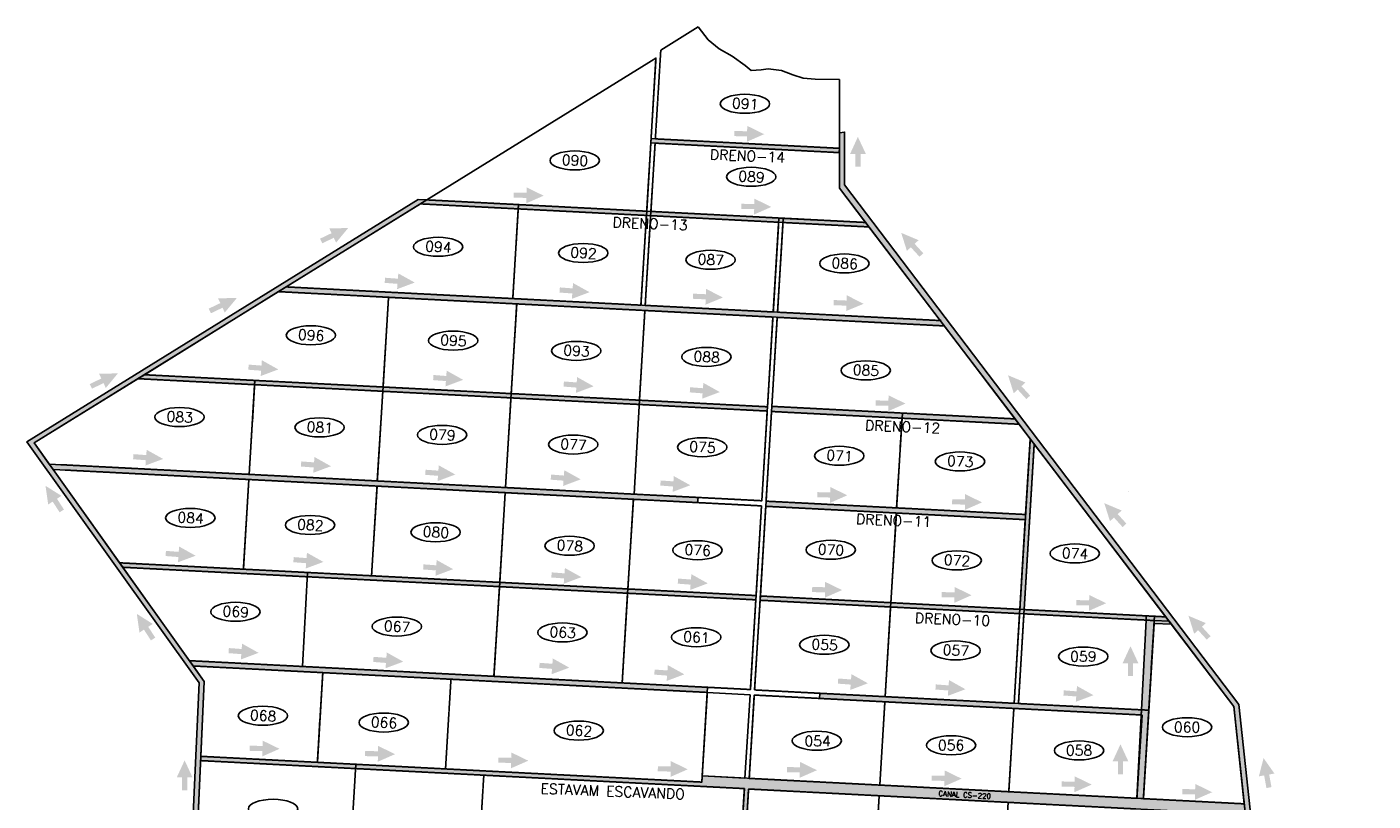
# Model space of a CAD drawing. Header units: millimetres. Extents: x 321201 to 324347, y 8942614 to 8946094.
# Tile 2 of 2: x 321201 to 324347, y 8944285 to 8946094. Entities that reach past the tile are written whole.
import ezdxf
from ezdxf.enums import TextEntityAlignment as Align

# ---------------------------------------------------------------- set-up
doc = ezdxf.new("R2010")
doc.units = ezdxf.units.MM
doc.linetypes.add('DASHED2', pattern=[0.3, 0.2, -0.1])
doc.linetypes.add('HIDDEN', pattern=[0.75, 0.5, -0.25])
for name, color, linetype in [('CORR', 7, 'DASHED2'), ('FASE1', 5, 'HIDDEN'), ('HATCH VERDE', 3, 'Continuous'), ('HATCH VERMELHA', 1, 'Continuous'), ('LOTE', 7, 'DASHED2'), ('NOVA MALHA', 1, 'Continuous'), ('PA-LOTE', 7, 'Continuous'), ('PA-NUM-LOTE-5', 3, 'Continuous')]:
    doc.layers.add(name, color=color, linetype=linetype)
doc.styles.add('140CL', font='simplex.shx')
doc.styles.add('SIMP', font='simplex', dxfattribs={"bigfont": 'simp'})

msp = doc.modelspace()

# ---------------------------------------------------------------- hatches: boundary and pattern name
at = {"layer": 'HATCH VERDE'}
for points in [[(324113.5, 8943763.9), (324033.4, 8944510.4), (323112, 8945725.1), (323112, 8945848.4), (323100, 8945846.3), (323100, 8945717.3), (324021.8, 8944505.8), (324101.4, 8943764), (324201, 8943593.4), (324201, 8943593.4), (324208.7, 8943580.1), (324335.2, 8943363.3), (324347.2, 8943363.3)], [(323142.9, 8945837.2), (323124.6, 8945797.1), (323137.1, 8945797.2), (323137.3, 8945767.2), (323149.3, 8945767.2), (323149.1, 8945797.2), (323161.6, 8945797.3)], [(321951.4, 8945624), (321907.3, 8945623.4), (321912.7, 8945612.1), (321885.7, 8945599.2), (321890.9, 8945588.4), (321917.9, 8945601.3), (321923.3, 8945590.1)], [(323244.2, 8945612.8), (323257.5, 8945570.7), (323266.7, 8945579.2), (323286.9, 8945557), (323295.8, 8945565.1), (323275.6, 8945587.2), (323284.8, 8945595.7)], [(322107.1, 8945496.7), (322068.6, 8945518.1), (322067.6, 8945505.7), (322037.7, 8945507.9), (322036.8, 8945495.9), (322066.7, 8945493.7), (322065.8, 8945481.2)], [(321806.7, 8945486.5), (321788.8, 8945475.4), (323344.9, 8945395.4), (323335.4, 8945407.9)], [(322515.6, 8945474.1), (322477.1, 8945495.5), (322476.2, 8945483), (322446.3, 8945485.3), (322445.4, 8945473.3), (322475.3, 8945471.1), (322474.4, 8945458.6)], [(322827.4, 8945461.6), (322788.3, 8945481.9), (322787.7, 8945469.4), (322757.8, 8945470.7), (322757.2, 8945458.7), (322787.2, 8945457.4), (322786.6, 8945444.9)], [(321691.2, 8945460.5), (321647.1, 8945459.9), (321652.6, 8945448.6), (321625.5, 8945435.7), (321630.7, 8945424.9), (321657.7, 8945437.8), (321663.1, 8945426.6)], [(323156.2, 8945446.9), (323117, 8945467), (323116.5, 8945454.6), (323086.5, 8945455.8), (323086, 8945443.8), (323116, 8945442.6), (323115.5, 8945430.1)], [(321788.2, 8945293.6), (321749.7, 8945315.1), (321748.8, 8945302.6), (321718.9, 8945304.9), (321718, 8945292.9), (321747.9, 8945290.7), (321747, 8945278.2)], [(322220.2, 8945269.3), (322181.7, 8945290.8), (322180.8, 8945278.3), (322150.9, 8945280.6), (322150, 8945268.6), (322179.9, 8945266.4), (322178.9, 8945253.9)], [(321413.1, 8945284.3), (321369, 8945283.7), (321374.4, 8945272.4), (321347.4, 8945259.4), (321352.5, 8945248.6), (321379.6, 8945261.6), (321385, 8945250.3)], [(322525.2, 8945254.2), (322486.7, 8945275.7), (322485.7, 8945263.2), (322455.8, 8945265.5), (322454.9, 8945253.5), (322484.8, 8945251.2), (322483.9, 8945238.8)], [(322820.2, 8945240.7), (322781.7, 8945262.2), (322780.8, 8945249.7), (322750.9, 8945251.9), (322750, 8945240), (322779.9, 8945237.7), (322779, 8945225.3)], [(323493.9, 8945280), (323507.2, 8945238), (323516.5, 8945246.5), (323536.7, 8945224.3), (323545.6, 8945232.4), (323525.3, 8945254.5), (323534.6, 8945263)], [(321518.9, 8945084.4), (321480.4, 8945105.8), (321479.5, 8945093.4), (321449.6, 8945095.6), (321448.7, 8945083.7), (321478.6, 8945081.4), (321477.6, 8945069)], [(323555.1, 8945119.1), (323545.9, 8945131.3), (323535.1, 8944954.5), (323534.4, 8944942.5), (323534.4, 8944942.5), (323521.6, 8944732.9), (323531.6, 8944732.3)], [(321278.9, 8945071), (321252.6, 8945072.4), (321261.5, 8945059.9), (322767.9, 8944982.5), (322769.2, 8944994.4)], [(321911.2, 8945067.4), (321872.7, 8945088.9), (321871.7, 8945076.4), (321841.8, 8945078.6), (321840.9, 8945066.7), (321870.8, 8945064.4), (321869.9, 8945052)], [(322201.8, 8945048), (322163.3, 8945069.4), (322162.3, 8945057), (322132.4, 8945059.2), (322131.5, 8945047.3), (322161.4, 8945045), (322160.5, 8945032.5)], [(322495.1, 8945036.7), (322456.6, 8945058.1), (322455.7, 8945045.6), (322425.8, 8945047.9), (322424.9, 8945035.9), (322454.8, 8945033.7), (322453.8, 8945021.2)], [(322751.2, 8945022.9), (322712.7, 8945044.3), (322711.8, 8945031.9), (322681.9, 8945034.1), (322681, 8945022.2), (322710.9, 8945019.9), (322709.9, 8945007.4)], [(321244, 8945021.6), (321250.2, 8944977.9), (321260.7, 8944984.7), (321277, 8944959.6), (321287.1, 8944966.1), (321270.8, 8944991.3), (321281.3, 8944998.1)], [(323718.9, 8944981), (323732.2, 8944938.9), (323741.5, 8944947.4), (323761.7, 8944925.2), (323770.6, 8944933.3), (323750.3, 8944955.5), (323759.6, 8944963.9)], [(321594.8, 8944858.2), (321556.3, 8944879.7), (321555.4, 8944867.2), (321525.5, 8944869.5), (321524.6, 8944857.5), (321554.5, 8944855.2), (321553.6, 8944842.8)], [(321893.6, 8944843.7), (321855.1, 8944865.2), (321854.2, 8944852.7), (321824.2, 8944855), (321823.3, 8944843), (321853.3, 8944840.7), (321852.3, 8944828.3)], [(322196.8, 8944826.8), (322158.3, 8944848.2), (322157.4, 8944835.8), (322127.5, 8944838), (322126.6, 8944826.1), (322156.5, 8944823.8), (322155.5, 8944811.3)], [(322496.6, 8944808.1), (322458.1, 8944829.5), (322457.1, 8944817), (322427.2, 8944819.3), (322426.3, 8944807.3), (322456.2, 8944805.1), (322455.3, 8944792.6)], [(322792.2, 8944793.6), (322753.7, 8944815), (322752.7, 8944802.6), (322722.8, 8944804.8), (322721.9, 8944792.9), (322751.8, 8944790.6), (322750.9, 8944778.1)], [(321457.4, 8944722.3), (321463.6, 8944678.6), (321474.1, 8944685.4), (321490.4, 8944660.3), (321500.5, 8944666.8), (321484.2, 8944692), (321494.6, 8944698.8)], [(323805.8, 8944497.9), (323795.2, 8944291.2), (323810.2, 8944290.4), (323835.1, 8944699.8), (323875.6, 8944697.9), (323862.4, 8944715.3), (323817.1, 8944717.7), (323816.6, 8944707.7)], [(323915.7, 8944717.8), (323929, 8944675.8), (323938.2, 8944684.2), (323958.5, 8944662), (323967.3, 8944670.1), (323947.1, 8944692.3), (323956.3, 8944700.7)], [(321742, 8944631.2), (321703.5, 8944652.7), (321702.5, 8944640.2), (321672.6, 8944642.4), (321671.7, 8944630.5), (321701.6, 8944628.2), (321700.7, 8944615.8)], [(322080.2, 8944610.6), (322041.7, 8944632.1), (322040.7, 8944619.6), (322010.8, 8944621.9), (322009.9, 8944609.9), (322039.8, 8944607.6), (322038.9, 8944595.2)], [(323780.1, 8944646.8), (323761.6, 8944606.8), (323774.1, 8944606.8), (323774.1, 8944576.8), (323786.1, 8944576.8), (323786.1, 8944606.8), (323798.6, 8944606.8)], [(321580.6, 8944612.9), (321589.5, 8944600.5), (322791, 8944538.7), (322791.6, 8944550.7)], [(322468.3, 8944596.6), (322429.8, 8944618.1), (322428.9, 8944605.6), (322399, 8944607.9), (322398.1, 8944595.9), (322428, 8944593.7), (322427, 8944581.2)], [(322737.2, 8944581), (322698.7, 8944602.4), (322697.8, 8944590), (322667.9, 8944592.2), (322667, 8944580.3), (322696.9, 8944578), (322695.9, 8944565.5)], [(323166.3, 8944560), (323127.8, 8944581.4), (323126.9, 8944569), (323097, 8944571.2), (323096.1, 8944559.2), (323126, 8944557), (323125.1, 8944544.5)], [(323394.4, 8944546.1), (323355.9, 8944567.6), (323355, 8944555.1), (323325.1, 8944557.4), (323324.2, 8944545.4), (323354.1, 8944543.2), (323353.2, 8944530.7)], [(323518.2, 8944512.7), (323518.2, 8944512.7), (323508.2, 8944513.3), (323508.2, 8944513.3), (323206.7, 8944528.8), (323054.1, 8944536.6), (323053.4, 8944524.6), (323805.2, 8944486), (323805.8, 8944497.9)], [(323693.6, 8944532.2), (323655.1, 8944553.7), (323654.2, 8944541.2), (323624.3, 8944543.5), (323623.4, 8944531.5), (323653.3, 8944529.3), (323652.3, 8944516.8)], [(323756.7, 8944417.5), (323738.2, 8944377.5), (323750.7, 8944377.5), (323750.7, 8944347.5), (323762.7, 8944347.5), (323762.7, 8944377.5), (323775.2, 8944377.5)], [(321569.2, 8944379.9), (321550.7, 8944339.9), (321563.2, 8944339.9), (321563.2, 8944309.9), (321575.2, 8944309.9), (321575.2, 8944339.9), (321587.7, 8944339.9)], [(324091.2, 8944385.2), (324080.2, 8944342.5), (324092.5, 8944344.7), (324097.9, 8944315.2), (324109.7, 8944317.4), (324104.3, 8944346.9), (324116.6, 8944349.1)]]:
    msp.add_hatch(color=256, dxfattribs=at).paths.add_polyline_path(points)
h = msp.add_hatch(color=256, dxfattribs=at)
h.paths.add_polyline_path([(323454.4, 8943631.9), (323456.4, 8943618.8), (324208.7, 8943580.1), (324201, 8943593.4)])
h.paths.add_polyline_path([(321300.3, 8943742.2), (321298.7, 8943729.8), (321628.8, 8943712.8), (322520.9, 8943666.9), (322520.9, 8943666.9), (322520.9, 8943666.9), (322679.1, 8943658.8), (322679.7, 8943671), (322528.4, 8943678.8), (322528.3, 8943678.5), (322228.7, 8943693.9), (322228.7, 8943694.3)])
h.paths.add_polyline_path([(323179.9, 8944087.6), (323174.4, 8944087.8), (323173.7, 8944075.9), (323146.8, 8943634.7), (323146.9, 8943634.7), (323146.9, 8943634.7), (323156.8, 8943634.1), (323157.6, 8943647.2), (323157.6, 8943647.2), (323170.3, 8943855.7), (323183.7, 8944075.3), (323480.5, 8944060.1), (324072.9, 8944029.6), (324071.6, 8944041.7)])
h.paths.add_polyline_path([(321471.7, 8943498.6), (321472.4, 8943510.5), (321279.8, 8943586.9), (321324, 8943921.5), (321594.7, 8944112), (321615.2, 8944564.5), (321217.3, 8945121.7), (322135.3, 8945689.9), (322115.4, 8945690.9), (321200.5, 8945124.7), (321603.1, 8944561), (321582.9, 8944117.8), (321312.7, 8943927.6), (321287.9, 8943730.8), (321267.9, 8943579.4)])
h = msp.add_hatch(color=256, dxfattribs=at)
h.paths.add_polyline_path([(321733.4, 8945268), (321475.1, 8945281.2), (321460.1, 8945272), (321732.8, 8945258)])
h.paths.add_polyline_path([(321733.4, 8945268), (321732.8, 8945258), (322032.4, 8945242.6), (322033, 8945252.6)])
h.paths.add_polyline_path([(322033, 8945252.6), (322032.4, 8945242.6), (322332, 8945227.2), (322332.6, 8945237.1)])
h.paths.add_polyline_path([(322332.6, 8945237.1), (322332, 8945227.2), (322931.2, 8945196.3), (322931.7, 8945206.3)])
h = msp.add_hatch(color=256, dxfattribs=at)
h.paths.add_polyline_path([(322904.3, 8944755.1), (322904.9, 8944765.1), (322605.3, 8944780.5), (322604.7, 8944770.6)])
h.paths.add_polyline_path([(322604.7, 8944770.6), (322605.3, 8944780.5), (322305.7, 8944795.9), (322305.1, 8944786)])
h.paths.add_polyline_path([(321856.2, 8944819.1), (321855.7, 8944809.1), (322170.3, 8944792.9), (322305.1, 8944786), (322305.7, 8944795.9)])
h.paths.add_polyline_path([(321417.3, 8944841.6), (321424.8, 8944831.2), (321855.7, 8944809.1), (321856.2, 8944819.1)])
at = {"layer": 'HATCH VERMELHA'}
for points in [[(322923.9, 8945843.5), (322884.3, 8945862.8), (322884, 8945850.3), (322854, 8945850.9), (322853.8, 8945838.9), (322883.8, 8945838.3), (322883.5, 8945825.8)], [(322408.4, 8945699.7), (322368.8, 8945719), (322368.5, 8945706.5), (322338.5, 8945707.1), (322338.3, 8945695.1), (322368.3, 8945694.5), (322368.1, 8945682)], [(322940.6, 8945673.4), (322901, 8945692.7), (322900.8, 8945680.2), (322870.8, 8945680.8), (322870.5, 8945668.8), (322900.5, 8945668.2), (322900.3, 8945655.7)], [(323254.2, 8945213.8), (323214.6, 8945233.1), (323214.4, 8945220.6), (323184.4, 8945221.2), (323184.1, 8945209.2), (323214.1, 8945208.6), (323213.9, 8945196.1)], [(323118.2, 8944999.5), (323078.6, 8945018.7), (323078.3, 8945006.2), (323048.4, 8945006.8), (323048.1, 8944994.8), (323078.1, 8944994.2), (323077.9, 8944981.7)], [(323433.2, 8944982.9), (323393.6, 8945002.2), (323393.4, 8944989.7), (323363.4, 8944990.3), (323363.1, 8944978.3), (323393.1, 8944977.7), (323392.9, 8944965.2)], [(323106, 8944777.9), (323066.4, 8944797.1), (323066.1, 8944784.6), (323036.1, 8944785.2), (323035.9, 8944773.2), (323065.9, 8944772.6), (323065.7, 8944760.2)], [(323408.7, 8944765.9), (323369.1, 8944785.1), (323368.9, 8944772.6), (323338.9, 8944773.2), (323338.6, 8944761.2), (323368.6, 8944760.6), (323368.4, 8944748.1)], [(323723.3, 8944747.2), (323683.7, 8944766.4), (323683.5, 8944753.9), (323653.5, 8944754.5), (323653.2, 8944742.5), (323683.2, 8944741.9), (323683, 8944729.4)], [(321791, 8944406.9), (321751.4, 8944426.1), (321751.2, 8944413.6), (321721.2, 8944414.2), (321720.9, 8944402.2), (321750.9, 8944401.6), (321750.7, 8944389.1)], [(322061.1, 8944394.4), (322021.5, 8944413.7), (322021.2, 8944401.2), (321991.2, 8944401.8), (321991, 8944389.8), (322021, 8944389.2), (322020.7, 8944376.7)], [(322779.1, 8944343.5), (322778.2, 8944329.1), (321607.3, 8944389.3), (321606.8, 8944379.3), (322877.5, 8944313.9), (322864.7, 8944103.9), (322874.7, 8944103.2), (322887.5, 8944312.9), (324048.9, 8944253.1), (324046.2, 8944278.3)], [(322372.5, 8944379.1), (322332.9, 8944398.3), (322332.6, 8944385.8), (322302.6, 8944386.4), (322302.4, 8944374.4), (322332.4, 8944373.9), (322332.2, 8944361.4)], [(322745.3, 8944359), (322705.6, 8944378.2), (322705.4, 8944365.7), (322675.4, 8944366.3), (322675.2, 8944354.3), (322705.2, 8944353.7), (322704.9, 8944341.3)], [(323047.3, 8944356.9), (323007.7, 8944376.2), (323007.4, 8944363.7), (322977.4, 8944364.3), (322977.2, 8944352.3), (323007.2, 8944351.7), (323007, 8944339.2)], [(323385.4, 8944337.1), (323345.7, 8944356.4), (323345.5, 8944343.9), (323315.5, 8944344.5), (323315.2, 8944332.5), (323345.2, 8944331.9), (323345, 8944319.4)], [(323689.5, 8944323.3), (323649.8, 8944342.5), (323649.6, 8944330), (323619.6, 8944330.6), (323619.4, 8944318.6), (323649.3, 8944318), (323649.1, 8944305.5)], [(323971.2, 8944305.5), (323931.5, 8944324.8), (323931.3, 8944312.3), (323901.3, 8944312.9), (323901.1, 8944300.9), (323931.1, 8944300.3), (323930.8, 8944287.8)]]:
    msp.add_hatch(color=256, dxfattribs=at).paths.add_polyline_path(points)
h = msp.add_hatch(color=256, dxfattribs=at)
h.paths.add_polyline_path([(322914.8, 8944764.1), (322914.3, 8944754.1), (323816.6, 8944707.7), (323817.1, 8944717.7)])
h.paths.add_polyline_path([(323535.1, 8944954.5), (322928.4, 8944985.7), (322927.6, 8944973.7), (323534.5, 8944942.5)])
h.paths.add_polyline_path([(322941.8, 8945207.3), (322941.1, 8945195.3), (323519.8, 8945165.5), (323510.3, 8945178)])
h.paths.add_polyline_path([(322135.3, 8945689.9), (322120.4, 8945680.6), (323168.9, 8945626.7), (323161, 8945637.1)])
h.paths.add_polyline_path([(322659.5, 8945833), (322658.9, 8945823.1), (322668.9, 8945822.5), (323099.5, 8945800.4), (323100, 8945810.4)])

# ---------------------------------------------------------------- linework, layer by layer
for p, q in [((322769.6, 8946094.1), (322682.2, 8946040)), ((322792.7, 8946064), (322769.6, 8946094.1)), ((322818.4, 8946043), (322792.7, 8946064)), ((322848.9, 8946026), (322818.4, 8946043)), ((322879.8, 8946004), (322848.9, 8946026)), ((322879.8, 8946004), (322879.8, 8946004)), ((322893.8, 8945992), (322879.8, 8946004)), ((322879.8, 8946004), (322879.8, 8946004)), ((322916.9, 8945994), (322893.8, 8945992)), ((322933, 8945996), (322916.9, 8945994)), ((322964.3, 8945992), (322933, 8945996)), ((322990.9, 8945982), (322964.3, 8945992)), ((323014.8, 8945974), (322990.9, 8945982)), ((323043.4, 8945972), (323014.8, 8945974)), ((323100, 8945971.6), (323043.4, 8945972)), ((323100, 8945721.1), (323100, 8945971.6))]:
    msp.add_line(p, q)
msp.add_lwpolyline([(322879.8, 8946004), (322879.8, 8946004), (322879.8, 8946004)])
msp.add_lwpolyline([(322879.8, 8946004), (322879.8, 8946004), (322879.8, 8946004)])
at = {"layer": 'CORR'}
for p, q in [((322649.2, 8945663.4), (322671, 8946021.4)), ((322669.5, 8945832.5), (322682.2, 8946040)), ((322669.5, 8945832.5), (323100, 8945810.4)), ((322659.2, 8945662.9), (322668.9, 8945822.5)), ((322668.9, 8945822.5), (323100, 8945800.3)), ((322120.4, 8945680.6), (322648.6, 8945653.5)), ((322135.3, 8945689.9), (322649.2, 8945663.4)), ((322635.8, 8945443.8), (322648.6, 8945653.5)), ((322645.8, 8945443.3), (322658.5, 8945653)), ((322658.5, 8945653), (322957.9, 8945637.6)), ((322659.2, 8945662.9), (323161, 8945637.1)), ((322957.9, 8945637.6), (322945.2, 8945427.9)), ((322955.2, 8945427.4), (322967.9, 8945637)), ((322967.9, 8945637), (323168.9, 8945626.7)), ((323163.8, 8945637), (323163.8, 8945637)), ((321806.7, 8945486.5), (322635.8, 8945443.8)), ((321788.8, 8945475.4), (322944.4, 8945416)), ((322945.2, 8945427.9), (322645.8, 8945443.3)), ((322931.7, 8945206.3), (322944.4, 8945416)), ((322941.8, 8945207.3), (322954.4, 8945415.4)), ((322954.4, 8945415.4), (323347.2, 8945395.2)), ((323337.7, 8945407.7), (322955.2, 8945427.4)), ((321460.1, 8945272), (322931.1, 8945196.3)), ((321475.1, 8945281.2), (322931.7, 8945206.3)), ((322918.4, 8944986.7), (322931.1, 8945196.3)), ((322928.3, 8944985.7), (322941.1, 8945195.3)), ((322941.1, 8945195.3), (323246.2, 8945179.6)), ((322941.7, 8945207.3), (323510.3, 8945178)), ((323246.2, 8945179.6), (323519.8, 8945165.5)), ((323531.6, 8944732.3), (323555.1, 8945119.1)), ((323535.1, 8944954.5), (323545.9, 8945131.3)), ((321278.9, 8945071), (322918.4, 8944986.7)), ((321290.3, 8945058.4), (322917.6, 8944974.7)), ((322904.9, 8944765.1), (322917.6, 8944974.7)), ((322928.3, 8944985.7), (323233.5, 8944970)), ((322914.9, 8944764.1), (322927.6, 8944973.7)), ((322927.6, 8944973.7), (323232.8, 8944958)), ((323232.8, 8944958), (323534.4, 8944942.5)), ((323233.5, 8944970), (323535.1, 8944954.5)), ((323521.6, 8944732.9), (323534.4, 8944942.5)), ((321417.3, 8944841.6), (322904.9, 8944765.1)), ((321424.7, 8944831.2), (322904.3, 8944755.1)), ((322891.6, 8944545.5), (322904.3, 8944755.1)), ((322901.5, 8944544.5), (322914.3, 8944754.1)), ((322914.3, 8944754.1), (323219.4, 8944738.4)), ((322914.9, 8944764.1), (323220, 8944748.4)), ((323219.4, 8944738.4), (323521, 8944722.9)), ((323220, 8944748.4), (323521.6, 8944732.9)), ((323508.2, 8944513.3), (323521, 8944722.9)), ((323518.2, 8944512.7), (323531, 8944722.4)), ((323531, 8944722.4), (323835.6, 8944706.7)), ((323531.6, 8944732.3), (323862.4, 8944715.3)), ((321580.6, 8944612.9), (322891.6, 8944545.5)), ((321589.5, 8944600.5), (322791, 8944538.7)), ((322901.5, 8944544.5), (323206.7, 8944528.8)), ((322889, 8944337.8), (322900.8, 8944532.5)), ((322900.8, 8944532.5), (323206, 8944516.8)), ((323206, 8944516.8), (323807.1, 8944485.9)), ((323206.7, 8944528.8), (323508.2, 8944513.3)), ((323518.2, 8944512.7), (323822.8, 8944497.1)), ((323795.2, 8944291.2), (323807.1, 8944485.9)), ((323810.2, 8944290.4), (323822.8, 8944497.1)), ((321606.9, 8944379.3), (322877.5, 8944313.9)), ((321607.3, 8944389.3), (322778.2, 8944329.1)), ((322864.8, 8944104.3), (322877.5, 8944313.9)), ((322889, 8944337.8), (323194.2, 8944322.1)), ((323194.2, 8944322.1), (323795.2, 8944291.2)), ((322874.7, 8944103.2), (322887.5, 8944312.9)), ((322887.5, 8944312.9), (323192.7, 8944297.2)), ((323192.7, 8944297.2), (323793.7, 8944266.3)), ((323810.2, 8944290.4), (324046.2, 8944278.3))]:
    msp.add_line(p, q, dxfattribs=at)
at = {"layer": 'FASE1'}
for p, q in [((323774.5, 8945008.4), (323774.5, 8945008.4)), ((323774.5, 8945008.4), (323774.5, 8945008.4)), ((323774.5, 8945008.4), (323774.5, 8945008.4)), ((323774.5, 8945008.4), (323774.5, 8945008.4)), ((323774.5, 8945008.4), (323774.5, 8945008.4)), ((323774.5, 8945008.4), (323774.5, 8945008.4)), ((323774.5, 8945008.4), (323774.5, 8945008.4)), ((323774.5, 8945008.4), (323774.5, 8945008.4)), ((323774.5, 8945008.4), (323774.5, 8945008.4)), ((323774.5, 8945008.4), (323774.5, 8945008.4)), ((323774.5, 8945008.4), (323774.5, 8945008.4)), ((323774.5, 8945008.4), (323774.5, 8945008.4)), ((323774.5, 8945008.4), (323774.5, 8945008.4)), ((323774.5, 8945008.4), (323774.5, 8945008.4)), ((323774.5, 8945008.4), (323774.5, 8945008.4)), ((323774.5, 8945008.4), (323774.5, 8945008.4)), ((323774.5, 8945008.4), (323774.5, 8945008.4)), ((323774.5, 8945008.4), (323774.5, 8945008.4)), ((324101.4, 8943764), (324021.8, 8944505.8))]:
    msp.add_line(p, q, dxfattribs=at)
at = {"layer": 'HATCH VERDE'}
for points in [[(323100, 8945846.3), (323100, 8945717.3), (324021.8, 8944505.8), (324101.4, 8943764), (324335.2, 8943363.3), (324347.2, 8943363.3), (324113.5, 8943763.9), (324033.4, 8944510.4), (323112, 8945725.1), (323112, 8945848.4)], [(321471.7, 8943498.6), (321472.4, 8943510.5), (321279.8, 8943586.9), (321324, 8943921.5), (321594.7, 8944112), (321615.2, 8944564.5), (321217.3, 8945121.7), (322135.3, 8945689.9), (322115.4, 8945690.9), (321200.5, 8945124.7), (321603.1, 8944561), (321582.9, 8944117.8), (321312.7, 8943927.6), (321267.9, 8943579.4)], [(321788.8, 8945475.4), (321806.7, 8945486.5), (323335.4, 8945407.9), (323344.9, 8945395.4)], [(321460.1, 8945272), (321475.1, 8945281.2), (322931.7, 8945206.3), (322931.2, 8945196.3)], [(323531.6, 8944732.3), (323521.6, 8944732.9), (323545.9, 8945131.3), (323555.1, 8945119.1)], [(321424.7, 8944831.2), (322904.3, 8944755.1), (322904.9, 8944765.1), (321417.3, 8944841.6)], [(321589.5, 8944600.5), (322791, 8944538.7), (322791.6, 8944550.7), (321580.6, 8944612.9)]]:
    msp.add_lwpolyline(points, close=True, dxfattribs=at)
for points in [[(321261.5, 8945059.9), (321252.6, 8945072.4), (322769.2, 8944994.4), (322767.9, 8944982.5), (321261.5, 8945059.9)], [(323810.2, 8944290.4), (323795.2, 8944291.2), (323805.8, 8944497.9), (323816.6, 8944707.7), (323817.1, 8944717.7), (323862.4, 8944715.3), (323875.6, 8944697.9), (323835.1, 8944699.8), (323810.2, 8944290.4)], [(323805.2, 8944486), (323805.8, 8944497.9), (323508.2, 8944513.3), (323206.7, 8944528.8), (323054.1, 8944536.6), (323053.4, 8944524.6), (323807.1, 8944485.9)]]:
    msp.add_lwpolyline(points, dxfattribs=at)
at = {"layer": 'HATCH VERMELHA'}
for points in [[(322668.9, 8945822.5), (322658.9, 8945823.1), (322659.5, 8945833), (323100, 8945810.4), (323099.5, 8945800.4)], [(322120.4, 8945680.6), (322135.3, 8945689.9), (323161, 8945637.1), (323168.9, 8945626.7)], [(322941.1, 8945195.3), (322941.8, 8945207.3), (323510.3, 8945178), (323519.8, 8945165.5)], [(322927.6, 8944973.7), (322928.4, 8944985.7), (323535.1, 8944954.5), (323534.5, 8944942.5)], [(322914.3, 8944754.1), (322914.8, 8944764.1), (323817.1, 8944717.7), (323816.6, 8944707.7)], [(321606.8, 8944379.3), (321607.3, 8944389.3), (322778.2, 8944329.1), (322779.1, 8944343.5), (324046.2, 8944278.3), (324048.9, 8944253.1), (322887.5, 8944312.9), (322874.7, 8944103.2), (322864.7, 8944103.9), (322877.5, 8944313.9)]]:
    msp.add_lwpolyline(points, close=True, dxfattribs=at)
at = {"layer": 'LOTE'}
for p, q in [((322336.2, 8945459.3), (322349, 8945669)), ((322033, 8945252.6), (322045.8, 8945462.1)), ((322332.6, 8945237.1), (322345.4, 8945446.8)), ((322632.3, 8945221.7), (322645, 8945431.4)), ((321720, 8945048.4), (321732.8, 8945258)), ((322019.6, 8945033), (322032.4, 8945242.6)), ((322319.2, 8945017.5), (322332, 8945227.2)), ((323233.5, 8944970), (323246.2, 8945179.6)), ((321706.5, 8944826.8), (321719.3, 8945036.4)), ((322006.1, 8944811.4), (322018.9, 8945021)), ((322305.7, 8944795.9), (322318.5, 8945005.6)), ((322605.3, 8944780.5), (322618.1, 8944990.2)), ((323220, 8944748.4), (323232.8, 8944958)), ((322292.3, 8944576.3), (322305.1, 8944786)), ((322592, 8944560.9), (322604.7, 8944770.6)), ((323206.7, 8944528.8), (323219.4, 8944738.4)), ((323822.8, 8944497.1), (323835.6, 8944706.7)), ((321879.4, 8944375.3), (321892.1, 8944584.9)), ((322179, 8944359.9), (322191.7, 8944569.5)), ((322778.2, 8944329.1), (322791, 8944538.7)), ((323194.2, 8944322.1), (323206, 8944516.8)), ((323495.6, 8944306.6), (323507.5, 8944501.3)), ((322255.7, 8944135.6), (322268.5, 8944345.3)), ((323179.9, 8944087.5), (323192.7, 8944297.2))]:
    msp.add_line(p, q, dxfattribs=at)
at = {"layer": 'PA-LOTE'}
for p, q in [((322344, 8945587.3), (322349.5, 8945678.9)), ((321733.4, 8945268), (321727.5, 8945171.3)), ((324021.8, 8944505.8), (323441.6, 8945268.4)), ((323454.4, 8945251.5), (323510.3, 8945178)), ((323242.1, 8945111.6), (323246.9, 8945191.6)), ((323545.9, 8945131.3), (323612.6, 8945043.6)), ((323836.2, 8944716.7), (323828.8, 8944595.5)), ((324046.2, 8944278.3), (324021.8, 8944505.8)), ((321879.4, 8944375.3), (321885.5, 8944476.5))]:
    msp.add_line(p, q, dxfattribs=at)
for points in [[(322649.2, 8945663.5), (322349.5, 8945678.9), (322135.3, 8945689.9), (322671, 8946021.4), (322649.2, 8945663.5)], [(323100, 8945971.6), (323100, 8945810.4), (322669.5, 8945832.5)], [(323100, 8945800.3), (323100, 8945717.3), (323161, 8945637.1), (322659.1, 8945662.9), (322668.9, 8945822.5), (323100, 8945800.3)], [(321806.7, 8945486.5), (322120.4, 8945680.6), (322135.3, 8945689.9), (322349.5, 8945678.9), (322348.9, 8945669), (322336.2, 8945459.4), (321806.7, 8945486.5)], [(322336.2, 8945459.4), (322348.9, 8945669), (322349.5, 8945678.9), (322649.2, 8945663.5), (322648.6, 8945653.5), (322635.8, 8945443.8), (322336.2, 8945459.4)], [(322645.8, 8945443.3), (322659.1, 8945662.9), (322958.4, 8945647.5), (322945.2, 8945427.9), (322645.8, 8945443.3)], [(322955.1, 8945427.4), (322968.4, 8945646.7), (323161, 8945637.1), (323335.4, 8945407.9), (322955.1, 8945427.4)], [(322045.8, 8945462.1), (322033, 8945252.6), (321733.4, 8945268), (321475.1, 8945281.3), (321788.8, 8945475.4), (322045.8, 8945462.1)], [(322345.4, 8945446.8), (322332.6, 8945237.1), (322033, 8945252.6), (322045.8, 8945462.1), (322345.4, 8945446.8)], [(322645, 8945431.4), (322632.2, 8945221.7), (322332.6, 8945237.1), (322345.4, 8945446.8), (322645, 8945431.4)], [(322944.4, 8945416), (322931.7, 8945206.3), (322632.2, 8945221.7), (322645, 8945431.4), (322944.4, 8945416)], [(323344.9, 8945395.4), (323510.3, 8945178), (322941.7, 8945207.3), (322954.4, 8945415.4), (323344.9, 8945395.4)], [(321733.4, 8945268), (321732.8, 8945258), (321720, 8945048.4), (321252.6, 8945072.4), (321217.3, 8945121.7), (321460.1, 8945272), (321475.1, 8945281.3), (321733.4, 8945268)], [(321720, 8945048.4), (321732.8, 8945258), (321733.4, 8945268), (322033, 8945252.6), (322032.4, 8945242.6), (322019.6, 8945033), (321720, 8945048.4)], [(322019.6, 8945033), (322032.4, 8945242.6), (322033, 8945252.6), (322332.6, 8945237.1), (322332.6, 8945237.1), (322319.2, 8945017.5), (322019.6, 8945033)], [(322319.2, 8945017.5), (322332.6, 8945237.1), (322332.6, 8945237.1), (322632.2, 8945221.7), (322632.2, 8945221.7), (322620.1, 8945002.1), (322319.2, 8945017.5)], [(322620.1, 8945002.1), (322632.2, 8945221.7), (322632.2, 8945221.7), (322931.7, 8945206.3), (322931.1, 8945196.4), (322918.4, 8944986.7), (322620.1, 8945002.1)], [(322928.3, 8944985.7), (322941, 8945195.3), (322941.7, 8945207.3), (323246.9, 8945191.6), (323246.2, 8945179.6), (323233.5, 8944970), (322928.3, 8944985.7)], [(323233.5, 8944970), (323246.2, 8945179.6), (323246.9, 8945191.6), (323510.3, 8945178), (323519.8, 8945165.5), (323545.9, 8945131.3), (323535.1, 8944954.5), (323233.5, 8944970)], [(323555.1, 8945119.1), (323862.4, 8944715.3), (323531.6, 8944732.3), (323555.1, 8945119.1)], [(321346, 8944941.5), (321261.5, 8945059.9), (321719.3, 8945036.4)], [(321719.3, 8945036.4), (321706.5, 8944826.8), (321417.3, 8944841.6)], [(322018.9, 8945021), (322006.1, 8944811.4), (321706.5, 8944826.8), (321719.3, 8945036.4), (322018.9, 8945021)], [(322318.5, 8945005.6), (322305.7, 8944795.9), (322006.1, 8944811.4), (322018.9, 8945021), (322318.5, 8945005.6)], [(322618.1, 8944990.2), (322605.3, 8944780.5), (322305.7, 8944795.9), (322318.5, 8945005.6), (322618.1, 8944990.2)], [(322917.6, 8944974.8), (322904.9, 8944765.1), (322605.3, 8944780.5), (322618.1, 8944990.2), (322917.6, 8944974.8)], [(323232.8, 8944958), (323220, 8944748.4), (322914.9, 8944764.1), (322927.6, 8944973.7), (323232.8, 8944958)], [(323534.3, 8944942.5), (323521.6, 8944732.9), (323220, 8944748.4), (323232.8, 8944958), (323534.3, 8944942.5)], [(322292.3, 8944576.3), (322305.1, 8944786), (322305.7, 8944795.9), (322605.3, 8944780.5), (322604.7, 8944770.6), (322591.9, 8944560.9), (322292.3, 8944576.3)], [(322591.9, 8944560.9), (322604.7, 8944770.6), (322605.3, 8944780.5), (322904.9, 8944765.1), (322904.3, 8944755.1), (322891.6, 8944545.5), (322591.9, 8944560.9)], [(322901.5, 8944544.5), (322914.2, 8944754.1), (322914.9, 8944764.1), (323220, 8944748.4), (323219.4, 8944738.4), (323206.7, 8944528.8), (322901.5, 8944544.5)], [(323206.7, 8944528.8), (323219.4, 8944738.4), (323220, 8944748.4), (323521.6, 8944732.9), (323521, 8944722.9), (323508.2, 8944513.3), (323206.7, 8944528.8)], [(323518.2, 8944512.7), (323530.9, 8944722.4), (323531.6, 8944732.3), (323836.2, 8944716.7), (323835.6, 8944706.7), (323822.8, 8944497.1), (323518.2, 8944512.7)], [(323810.2, 8944290.4), (323822.8, 8944497.1), (323835.6, 8944706.7), (323870.3, 8944704.9), (324021.8, 8944505.8), (324046.2, 8944278.3), (323810.2, 8944290.4)], [(321589.5, 8944600.5), (321892.1, 8944584.9)], [(321892.1, 8944584.9), (321879.4, 8944375.3), (321855.1, 8944376.5), (321607.3, 8944389.3)], [(323206, 8944516.8), (323194.2, 8944322.1), (322889, 8944337.8), (322900.8, 8944532.5), (323206, 8944516.8)], [(323507.4, 8944501.3), (323495.6, 8944306.6), (323194.2, 8944322.1), (323206, 8944516.8), (323507.4, 8944501.3)], [(323807.1, 8944485.9), (323795.2, 8944291.2), (323495.6, 8944306.6), (323507.4, 8944501.3), (323807.1, 8944485.9)], [(322874.7, 8944103.2), (322887.5, 8944312.9), (323192.6, 8944297.2), (323179.9, 8944087.6), (322874.7, 8944103.2)], [(323179.9, 8944087.6), (323192.6, 8944297.2), (323494, 8944281.7), (323481.3, 8944072.1), (323179.9, 8944087.6)]]:
    msp.add_lwpolyline(points, dxfattribs=at)
for points in [[(321719.3, 8945036.4), (321706.5, 8944826.8), (321417.3, 8944841.6), (321261.5, 8945059.9)], [(321856.2, 8944819.1), (321844.9, 8944599.4), (321580.6, 8944612.9), (321417.3, 8944841.6)], [(322305.7, 8944795.9), (322292.3, 8944576.3), (321844.9, 8944599.4), (321856.2, 8944819.1)], [(321892.1, 8944584.9), (321879.4, 8944375.3), (321607.3, 8944389.3), (321615.2, 8944564.5), (321589.5, 8944600.5)], [(322791, 8944538.7), (322890.8, 8944533), (322879, 8944338.3), (322779.1, 8944343.5)], [(321969.2, 8944370.7), (321955.9, 8944151.1), (321597.3, 8944169.5), (321607.3, 8944389.3)]]:
    msp.add_lwpolyline(points, close=True, dxfattribs=at)
at = {"layer": 'PA-NUM-LOTE-5'}
for centre in [(322878.9, 8945914.4), (322481, 8945782.1), (322893.6, 8945743.8), (322161.7, 8945580.2), (322501, 8945565.7), (322798.5, 8945549.9), (323111.3, 8945541.3), (321864.3, 8945373.5), (322196.9, 8945361), (322484.6, 8945336.9), (322788.9, 8945322.9), (323161.2, 8945291.4), (321557.2, 8945182.3), (321884.6, 8945158.1), (322171.1, 8945140.7), (322477.5, 8945118), (322779, 8945111.9), (323099.5, 8945091.8), (323381.6, 8945078.6), (321582.5, 8944946.5), (321862.4, 8944930), (322155.9, 8944913), (322469.1, 8944881.5), (322767.9, 8944871), (323079.4, 8944872.1), (323649.9, 8944863.5), (323374, 8944847.3), (321688, 8944727.2), (322065.2, 8944692.6), (322452.3, 8944678.9), (322764.9, 8944667.7), (323064.5, 8944650.1), (323371.4, 8944636.8), (323669.8, 8944622.6), (321752.1, 8944484.2), (322034.6, 8944468.3), (322490.4, 8944449.4), (323912.4, 8944457.4), (323912.4, 8944457.4), (323046.9, 8944425.8), (323360.8, 8944415.2), (323659.9, 8944403.1), (321775.9, 8944266.7)]:
    msp.add_ellipse(centre, major_axis=(57.7, 0), ratio=0.384685, dxfattribs=at)

# ---------------------------------------------------------------- texts
at = {"layer": 'HATCH VERMELHA', "style": '140CL'}
for s, p in [('DRENO-14', (322884.5, 8945780.7)), ('DRENO-13', (322656.7, 8945622.3)), ('DRENO-12', (323247.1, 8945147.9)), ('DRENO-11', (323226.1, 8944928.8)), ('DRENO-10', (323363.7, 8944697.6)), ('ESTAVAM ESCAVANDO', (322569.4, 8944295.6))]:
    msp.add_text(s, height=24, rotation=357.7215, dxfattribs=at).set_placement(p, align=Align.CENTER)
at = {"layer": 'NOVA MALHA', "color": 7, "style": '140CL'}
for s, rotation, p in [('091', 356.8189, (322878.9, 8945902.5)), ('090', 356.8189, (322481, 8945770.2)), ('089', 356.8189, (322893.6, 8945731.9)), ('094', 356.8189, (322161.7, 8945568.3)), ('092', 356.8189, (322501, 8945553.8)), ('087', 356.8189, (322798.5, 8945538)), ('086', 356.8189, (323111.3, 8945529.4)), ('096', 356.8189, (321864.3, 8945361.6)), ('095', 356.8189, (322196.9, 8945349.1)), ('093', 356.8189, (322484.6, 8945325)), ('088', 356.8189, (322788.9, 8945311)), ('085', 356.8189, (323161.2, 8945279.5)), ('083', 356.8189, (321557.2, 8945170.4)), ('081', 356.8189, (321884.6, 8945146.2)), ('079', 356.8189, (322171.1, 8945128.8)), ('077', 356.8189, (322477.5, 8945106)), ('075', 356.8189, (322779, 8945100)), ('071', 356.8189, (323099.5, 8945079.9)), ('073', 356.8189, (323381.6, 8945066.7)), ('084', 356.8189, (321582.5, 8944934.6)), ('082', 356.8189, (321862.4, 8944918.1)), ('080', 356.8189, (322155.9, 8944901.1)), ('078', 356.8189, (322469.1, 8944869.6)), ('076', 356.8189, (322767.9, 8944859.1)), ('070', 356.8189, (323079.4, 8944860.2)), ('072', 356.8189, (323374, 8944835.4)), ('074', 356.8189, (323649.9, 8944851.6)), ('069', 356.8189, (321688, 8944715.3)), ('067', 356.8189, (322065.2, 8944680.7)), ('063', 356.8189, (322452.3, 8944667)), ('061', 356.8189, (322764.9, 8944655.8)), ('055', 356.8189, (323064.5, 8944638.2)), ('057', 356.8189, (323371.4, 8944624.9)), ('059', 359.6697, (323669.8, 8944610.7)), ('068', 356.8189, (321752.1, 8944472.3)), ('066', 356.8189, (322034.6, 8944456.4)), ('062', 356.8189, (322490.4, 8944437.5)), ('060', 359.6697, (323912.4, 8944445.5)), ('054', 359.6697, (323048.7, 8944413)), ('056', 359.6697, (323360.8, 8944403.3)), ('058', 359.6697, (323659.9, 8944391.2))]:
    msp.add_text(s, height=24, rotation=rotation, dxfattribs=at).set_placement(p, align=Align.CENTER)
at = {"layer": 'PA-LOTE', "style": 'SIMP'}
msp.add_text('CANAL CS-220', height=12, rotation=356.7989, dxfattribs=at).set_placement((323392.6, 8944299.2), align=Align.MIDDLE)

doc.saveas('drawing.dxf')
